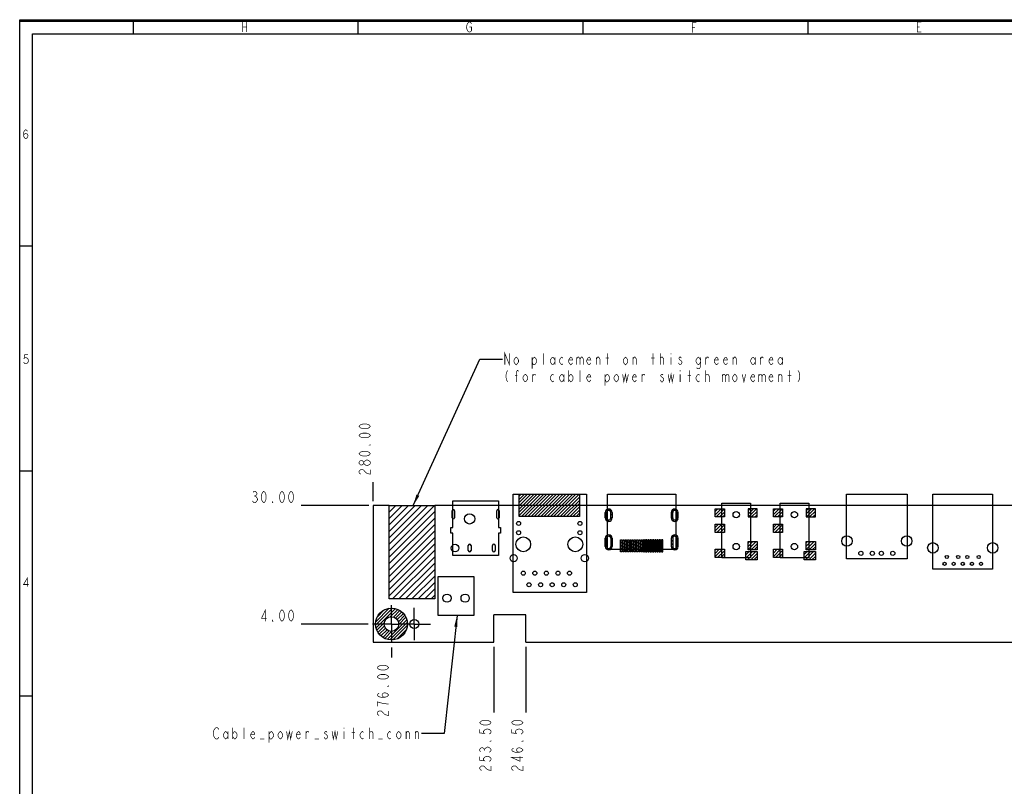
# Model space of a CAD drawing. Header units: millimetres. Extents: x 0 to 420, y 0 to 297.
# Tile 2 of 13: x 0 to 216, y 129 to 297. Entities that reach past the tile are written whole.
import ezdxf

# ---------------------------------------------------------------- set-up
doc = ezdxf.new("R2010")
doc.units = ezdxf.units.MM
doc.header["$LTSCALE"] = 23.1
doc.linetypes.add('CENTER', pattern=[0.6, 0.375, -0.075, 0.075, -0.075])
doc.layers.get('0').update_dxf_attribs({"linetype": 'CONTINUOUS'})
doc.layers.add('02___PRT_ALL_AXES', color=7, linetype='CONTINUOUS')
doc.layers.add('03___PRT_ALL_CURVES', color=7, linetype='CONTINUOUS')
doc.styles.get("Standard").update_dxf_attribs({"font": 'txt', "width": 0.8})
doc.dimstyles.new('DIMSTYLE_1', dxfattribs={"dimtxt": 2.5, "dimasz": 2.5, "dimexe": 1, "dimexo": 1, "dimtad": 0, "dimtih": 1, "dimtoh": 1, "dimzin": 0, "dimdsep": 46, "dimtxsty": 'STANDARD', "dimblk": '_FILLED', "dimblk1": '_FILLED', "dimblk2": '_FILLED', "dimcen": 0.09, "dimadec": 0, "dimazin": 0, "dimtp": 0.01, "dimtm": 0.01, "dimtfac": 1, "dimtofl": 0, "dimtmove": 0, "dimatfit": 3, "dimldrblk": '_FILLED', "dimfxl": 1, "dimtolj": 1, "dimtzin": 0, "dimarcsym": 0})
doc.dimstyles.get("Standard").update_dxf_attribs({"dimtxt": 2.5, "dimasz": 2.5, "dimexe": 1, "dimexo": 1, "dimtad": 1, "dimzin": 0, "dimdsep": 46, "dimtxsty": 'STANDARD', "dimblk": '_FILLED', "dimblk1": '_FILLED', "dimblk2": '_FILLED', "dimcen": 0.09, "dimadec": 0, "dimazin": 0, "dimtol": 1, "dimtp": 0.01, "dimtm": 0.01, "dimtfac": 1, "dimtofl": 0, "dimtmove": 0, "dimatfit": 3, "dimldrblk": '_FILLED', "dimfxl": 1, "dimtolj": 1, "dimtzin": 0, "dimarcsym": 0})

# ---------------------------------------------------------------- blocks, each defined once
blk = doc.blocks.new('*D4')
at = {"color": 2, "linetype": 'CONTINUOUS'}
blk.add_line((77.64, 191.35), (77.64, 195.5), dxfattribs=at)
blk = doc.blocks.new('_FILLED')
at = {"color": 0, "linetype": 'BYBLOCK'}
blk.add_solid([(0, 0), (-1, 0.14), (-1, -0.14)], dxfattribs=at)
blk = doc.blocks.new('*D5')
at = {"color": 2, "linetype": 'CONTINUOUS'}
blk.add_line((111.14, 159.35), (111.14, 144.96), dxfattribs=at)
blk = doc.blocks.new('*D6')
at = {"color": 2, "linetype": 'CONTINUOUS'}
blk.add_line((104.14, 159.35), (104.14, 144.96), dxfattribs=at)
blk = doc.blocks.new('*D9')
at = {"color": 2, "linetype": 'CONTINUOUS'}
blk.add_line((81.64, 159.21), (81.64, 157.03), dxfattribs=at)
blk = doc.blocks.new('*D14')
at = {"color": 2, "linetype": 'CONTINUOUS'}
blk.add_line((76.5, 164.35), (61.84, 164.35), dxfattribs=at)
blk = doc.blocks.new('*D15')
at = {"color": 2, "linetype": 'CONTINUOUS'}
blk.add_line((76.64, 190.35), (61.84, 190.35), dxfattribs=at)

msp = doc.modelspace()

# ---------------------------------------------------------------- linework, layer by layer
at = {"color": 7, "linetype": 'CONTINUOUS', "true_color": 0xf5f5f5}
for p, q in [((0, 0), (0, 297)), ((0, 297), (420, 297)), ((0.038, 0.358), (0.038, 296.671)), ((0.038, 296.671), (419.978, 296.671)), ((24.894, 296.671), (24.894, 293.928)), ((74.279, 296.671), (74.279, 293.928)), ((123.665, 296.671), (123.665, 293.928)), ((173.05, 296.671), (173.05, 293.928)), ((2.782, 3.102), (2.782, 293.928)), ((2.782, 293.928), (417.234, 293.928)), ((2.782, 247.286), (0.038, 247.286)), ((2.782, 197.9), (0.038, 197.9)), ((2.782, 148.515), (0.038, 148.515))]:
    msp.add_line(p, q, dxfattribs=at)
at = {"color": 4, "linetype": 'CONTINUOUS'}
for p, q in [((109.675, 187.953), (109.675, 192.853)), ((109.675, 192.853), (122.895, 192.853)), ((122.895, 192.853), (122.895, 187.953)), ((81.155, 169.853), (81.155, 190.353)), ((81.155, 190.353), (91.155, 190.353)), ((91.155, 190.353), (91.155, 169.853)), ((128.585, 187.643), (128.585, 188.843)), ((128.885, 187.643), (128.885, 188.843)), ((129.785, 187.643), (129.785, 188.843)), ((130.085, 188.843), (130.085, 187.643)), ((143.085, 188.843), (143.085, 187.643)), ((143.385, 187.643), (143.385, 188.843)), ((144.285, 188.843), (144.285, 187.643)), ((144.585, 187.643), (144.585, 188.843)), ((152.735, 187.853), (152.735, 189.653)), ((152.735, 189.653), (154.735, 189.653)), ((154.735, 189.653), (154.735, 187.853)), ((159.935, 189.653), (159.935, 187.853)), ((161.935, 189.653), (159.935, 189.653)), ((161.935, 187.853), (161.935, 189.653)), ((165.515, 187.853), (165.515, 189.653)), ((165.515, 189.653), (167.515, 189.653)), ((167.515, 189.653), (167.515, 187.853)), ((172.715, 189.653), (172.715, 187.853)), ((174.715, 189.653), (172.715, 189.653)), ((174.715, 187.853), (174.715, 189.653)), ((122.895, 187.953), (109.675, 187.953)), ((154.735, 187.853), (152.735, 187.853)), ((152.735, 184.453), (152.735, 186.253)), ((152.735, 186.253), (154.735, 186.253)), ((154.735, 186.253), (154.735, 184.453)), ((159.935, 187.853), (161.935, 187.853)), ((167.515, 187.853), (165.515, 187.853)), ((165.515, 184.453), (165.515, 186.253)), ((165.515, 186.253), (167.515, 186.253)), ((167.515, 186.253), (167.515, 184.453)), ((172.715, 187.853), (174.715, 187.853)), ((154.735, 184.453), (152.735, 184.453)), ((167.515, 184.453), (165.515, 184.453)), ((128.585, 181.383), (128.585, 183.183)), ((128.885, 181.383), (128.885, 183.183)), ((129.785, 183.183), (129.785, 181.383)), ((130.085, 183.183), (130.085, 181.383)), ((131.945, 180.223), (131.945, 182.823)), ((131.945, 182.823), (132.225, 182.823)), ((132.225, 182.823), (132.225, 180.223)), ((132.445, 180.223), (132.445, 182.823)), ((132.445, 182.823), (132.725, 182.823)), ((132.725, 182.823), (132.725, 180.223)), ((132.945, 180.223), (132.945, 182.823)), ((132.945, 182.823), (133.225, 182.823)), ((133.225, 182.823), (133.225, 180.223)), ((133.445, 180.223), (133.445, 182.823)), ((133.445, 182.823), (133.725, 182.823)), ((133.725, 182.823), (133.725, 180.223)), ((133.945, 180.223), (133.945, 182.823)), ((133.945, 182.823), (134.225, 182.823)), ((134.225, 182.823), (134.225, 180.223)), ((134.445, 180.223), (134.445, 182.823)), ((134.445, 182.823), (134.725, 182.823)), ((134.725, 182.823), (134.725, 180.223)), ((134.945, 180.223), (134.945, 182.823)), ((134.945, 182.823), (135.225, 182.823)), ((135.225, 182.823), (135.225, 180.223)), ((135.445, 180.223), (135.445, 182.823)), ((135.445, 182.823), (135.725, 182.823)), ((135.725, 182.823), (135.725, 180.223)), ((135.945, 180.223), (135.945, 182.823)), ((135.945, 182.823), (136.225, 182.823)), ((136.225, 182.823), (136.225, 180.223)), ((136.445, 180.223), (136.445, 182.823)), ((136.445, 182.823), (136.725, 182.823)), ((136.725, 182.823), (136.725, 180.223)), ((136.945, 182.823), (136.945, 180.223)), ((137.225, 182.823), (136.945, 182.823)), ((137.225, 180.223), (137.225, 182.823)), ((137.445, 182.823), (137.445, 180.223)), ((137.725, 182.823), (137.445, 182.823)), ((137.725, 180.223), (137.725, 182.823)), ((137.945, 182.823), (137.945, 180.223)), ((138.225, 182.823), (137.945, 182.823)), ((138.225, 180.223), (138.225, 182.823)), ((138.445, 182.823), (138.445, 180.223)), ((138.725, 182.823), (138.445, 182.823)), ((138.725, 180.223), (138.725, 182.823)), ((138.945, 182.823), (138.945, 180.223)), ((139.225, 182.823), (138.945, 182.823)), ((139.225, 180.223), (139.225, 182.823)), ((139.445, 182.823), (139.445, 180.223)), ((139.725, 182.823), (139.445, 182.823)), ((139.725, 180.223), (139.725, 182.823)), ((139.945, 182.823), (139.945, 180.223)), ((140.225, 182.823), (139.945, 182.823)), ((140.225, 180.223), (140.225, 182.823)), ((140.445, 182.823), (140.445, 180.223)), ((140.725, 182.823), (140.445, 182.823)), ((140.725, 180.223), (140.725, 182.823)), ((140.945, 182.823), (140.945, 180.223)), ((141.225, 182.823), (140.945, 182.823)), ((141.225, 180.223), (141.225, 182.823)), ((143.085, 183.183), (143.085, 181.383)), ((143.385, 183.183), (143.385, 181.383)), ((144.285, 181.383), (144.285, 183.183)), ((144.585, 181.383), (144.585, 183.183)), ((159.935, 180.653), (159.935, 182.453)), ((159.935, 182.453), (161.935, 182.453)), ((161.935, 182.453), (161.935, 180.653)), ((172.715, 180.653), (172.715, 182.453)), ((172.715, 182.453), (174.715, 182.453)), ((174.715, 182.453), (174.715, 180.653)), ((132.225, 180.223), (131.945, 180.223)), ((132.725, 180.223), (132.445, 180.223)), ((133.225, 180.223), (132.945, 180.223)), ((133.725, 180.223), (133.445, 180.223)), ((134.225, 180.223), (133.945, 180.223)), ((134.725, 180.223), (134.445, 180.223)), ((135.225, 180.223), (134.945, 180.223)), ((135.725, 180.223), (135.445, 180.223)), ((136.225, 180.223), (135.945, 180.223)), ((136.725, 180.223), (136.445, 180.223)), ((136.945, 180.223), (137.225, 180.223)), ((137.445, 180.223), (137.725, 180.223)), ((137.945, 180.223), (138.225, 180.223)), ((138.445, 180.223), (138.725, 180.223)), ((138.945, 180.223), (139.225, 180.223)), ((139.445, 180.223), (139.725, 180.223)), ((139.945, 180.223), (140.225, 180.223)), ((140.445, 180.223), (140.725, 180.223)), ((140.945, 180.223), (141.225, 180.223)), ((152.735, 178.953), (152.735, 180.753)), ((152.735, 180.753), (154.735, 180.753)), ((154.735, 180.753), (154.735, 178.953)), ((159.485, 178.453), (159.485, 180.253)), ((159.485, 180.253), (161.935, 180.253)), ((161.935, 180.653), (159.935, 180.653)), ((161.935, 180.253), (161.935, 178.453)), ((165.515, 178.953), (165.515, 180.753)), ((165.515, 180.753), (167.515, 180.753)), ((167.515, 180.753), (167.515, 178.953)), ((172.265, 178.453), (172.265, 180.253)), ((172.265, 180.253), (174.715, 180.253)), ((174.715, 180.653), (172.715, 180.653)), ((174.715, 180.253), (174.715, 178.453)), ((154.735, 178.953), (152.735, 178.953)), ((161.935, 178.453), (159.485, 178.453)), ((167.515, 178.953), (165.515, 178.953)), ((174.715, 178.453), (172.265, 178.453)), ((91.155, 169.853), (81.155, 169.853))]:
    msp.add_line(p, q, dxfattribs=at)
at = {"color": 2, "linetype": 'CONTINUOUS'}
for p, q in [((109.675, 192.411), (110.118, 192.853)), ((109.675, 191.704), (110.825, 192.853)), ((109.675, 190.997), (111.532, 192.853)), ((109.675, 190.29), (112.239, 192.853)), ((109.675, 189.583), (112.946, 192.853)), ((109.675, 188.876), (113.653, 192.853)), ((109.675, 188.169), (114.36, 192.853)), ((110.167, 187.953), (115.067, 192.853)), ((110.875, 187.953), (115.775, 192.853)), ((111.582, 187.953), (116.482, 192.853)), ((112.289, 187.953), (117.189, 192.853)), ((112.996, 187.953), (117.896, 192.853)), ((113.703, 187.953), (118.603, 192.853)), ((114.41, 187.953), (119.31, 192.853)), ((115.117, 187.953), (120.017, 192.853)), ((115.824, 187.953), (120.724, 192.853)), ((116.531, 187.953), (121.431, 192.853)), ((117.239, 187.953), (122.139, 192.853)), ((117.946, 187.953), (122.846, 192.853)), ((118.653, 187.953), (122.895, 192.196)), ((119.36, 187.953), (122.895, 191.489)), ((120.067, 187.953), (122.895, 190.782)), ((120.774, 187.953), (122.895, 190.075)), ((121.481, 187.953), (122.895, 189.368)), ((122.188, 187.953), (122.895, 188.661)), ((128.585, 188.455), (128.885, 188.755)), ((129.417, 189.286), (129.653, 189.523)), ((129.775, 188.938), (130.01, 189.172)), ((129.785, 188.24), (130.085, 188.54)), ((143.085, 188.812), (143.866, 189.593)), ((143.085, 188.105), (143.385, 188.405)), ((144.148, 189.168), (144.36, 189.38)), ((144.285, 188.598), (144.583, 188.896)), ((144.285, 187.891), (144.585, 188.191)), ((152.735, 189.052), (153.336, 189.653)), ((152.735, 188.345), (154.043, 189.653)), ((152.951, 187.853), (154.735, 189.638)), ((153.658, 187.853), (154.735, 188.931)), ((154.365, 187.853), (154.735, 188.224)), ((159.935, 189.181), (160.407, 189.653)), ((159.935, 188.474), (161.115, 189.653)), ((160.022, 187.853), (161.822, 189.653)), ((160.729, 187.853), (161.935, 189.06)), ((161.436, 187.853), (161.935, 188.353)), ((165.515, 189.105), (166.064, 189.653)), ((165.515, 188.397), (166.771, 189.653)), ((165.679, 187.853), (167.479, 189.653)), ((166.386, 187.853), (167.515, 188.983)), ((167.093, 187.853), (167.515, 188.276)), ((172.715, 189.233), (173.135, 189.653)), ((172.715, 188.526), (173.842, 189.653)), ((172.75, 187.853), (174.55, 189.653)), ((173.457, 187.853), (174.715, 189.112)), ((174.164, 187.853), (174.715, 188.405)), ((128.585, 187.747), (128.885, 188.047)), ((128.737, 187.192), (128.952, 187.407)), ((129.165, 186.913), (129.465, 187.212)), ((129.766, 187.514), (130.085, 187.833)), ((143.117, 187.429), (143.385, 187.698)), ((143.416, 187.022), (143.635, 187.241)), ((144.017, 186.916), (144.563, 187.462)), ((152.735, 186.224), (152.765, 186.253)), ((152.735, 185.517), (153.472, 186.253)), ((152.735, 184.81), (154.179, 186.253)), ((153.086, 184.453), (154.735, 186.103)), ((165.515, 185.569), (166.2, 186.253)), ((165.515, 184.862), (166.907, 186.253)), ((165.814, 184.453), (167.515, 186.155)), ((129.414, 183.627), (129.651, 183.864)), ((143.085, 183.156), (143.863, 183.933)), ((153.793, 184.453), (154.735, 185.396)), ((154.5, 184.453), (154.735, 184.689)), ((166.521, 184.453), (167.515, 185.448)), ((167.228, 184.453), (167.515, 184.741)), ((128.585, 182.798), (128.885, 183.098)), ((128.585, 182.091), (128.885, 182.391)), ((128.585, 181.383), (128.885, 181.683)), ((129.775, 183.28), (130.009, 183.514)), ((129.785, 182.583), (130.085, 182.883)), ((129.785, 181.876), (130.085, 182.176)), ((131.945, 182.116), (132.225, 182.396)), ((131.945, 181.409), (132.225, 181.689)), ((132.445, 182.616), (132.652, 182.823)), ((132.445, 181.909), (132.725, 182.189)), ((132.945, 182.409), (133.225, 182.689)), ((132.945, 181.702), (133.225, 181.982)), ((133.445, 182.202), (133.725, 182.482)), ((133.445, 181.495), (133.725, 181.775)), ((133.945, 182.702), (134.067, 182.823)), ((133.945, 181.995), (134.225, 182.275)), ((134.445, 182.495), (134.725, 182.775)), ((134.445, 181.788), (134.725, 182.068)), ((134.945, 182.288), (135.225, 182.568)), ((134.945, 181.581), (135.225, 181.861)), ((135.445, 182.788), (135.481, 182.823)), ((135.445, 182.081), (135.725, 182.361)), ((135.445, 181.374), (135.725, 181.654)), ((135.945, 182.581), (136.188, 182.823)), ((135.945, 181.874), (136.225, 182.154)), ((136.445, 182.374), (136.725, 182.654)), ((136.445, 181.667), (136.725, 181.947)), ((136.945, 182.167), (137.225, 182.447)), ((136.945, 181.46), (137.225, 181.74)), ((137.445, 182.667), (137.602, 182.823)), ((137.445, 181.96), (137.725, 182.24)), ((137.945, 182.46), (138.225, 182.74)), ((137.945, 181.752), (138.225, 182.032)), ((138.445, 182.252), (138.725, 182.532)), ((138.445, 181.545), (138.725, 181.825)), ((138.945, 182.752), (139.016, 182.823)), ((138.945, 182.045), (139.225, 182.325)), ((138.945, 181.338), (139.225, 181.618)), ((139.445, 182.545), (139.724, 182.823)), ((139.445, 181.838), (139.725, 182.118)), ((139.945, 182.338), (140.225, 182.618)), ((139.945, 181.631), (140.225, 181.911)), ((140.445, 182.131), (140.725, 182.411)), ((140.445, 181.424), (140.725, 181.704)), ((140.945, 182.631), (141.138, 182.823)), ((140.945, 181.924), (141.225, 182.204)), ((143.085, 182.448), (143.385, 182.748)), ((143.085, 181.741), (143.385, 182.041)), ((144.146, 183.509), (144.358, 183.721)), ((144.285, 182.941), (144.583, 183.239)), ((144.285, 182.234), (144.585, 182.534)), ((144.285, 181.527), (144.585, 181.827)), ((159.935, 182.11), (160.279, 182.453)), ((159.935, 181.403), (160.986, 182.453)), ((159.935, 180.696), (161.693, 182.453)), ((160.6, 180.653), (161.935, 181.989)), ((172.715, 182.162), (173.006, 182.453)), ((172.715, 181.455), (173.714, 182.453)), ((172.715, 180.748), (174.421, 182.453)), ((173.328, 180.653), (174.715, 182.041)), ((128.784, 180.875), (128.996, 181.087)), ((129.254, 180.638), (130.085, 181.469)), ((131.945, 180.702), (132.225, 180.982)), ((132.174, 180.223), (132.225, 180.275)), ((132.445, 181.202), (132.725, 181.482)), ((132.445, 180.495), (132.725, 180.775)), ((132.945, 180.995), (133.225, 181.275)), ((132.945, 180.288), (133.225, 180.568)), ((133.445, 180.788), (133.725, 181.068)), ((133.588, 180.223), (133.725, 180.361)), ((133.945, 181.288), (134.225, 181.568)), ((133.945, 180.581), (134.225, 180.861)), ((134.445, 181.081), (134.725, 181.361)), ((134.445, 180.374), (134.725, 180.654)), ((134.945, 180.874), (135.225, 181.154)), ((135.002, 180.223), (135.225, 180.447)), ((135.445, 180.667), (135.725, 180.947)), ((135.709, 180.223), (135.725, 180.24)), ((135.945, 181.167), (136.225, 181.447)), ((135.945, 180.46), (136.225, 180.74)), ((136.445, 180.96), (136.725, 181.24)), ((136.445, 180.252), (136.725, 180.532)), ((136.945, 180.752), (137.225, 181.032)), ((137.124, 180.223), (137.225, 180.325)), ((137.445, 181.252), (137.725, 181.532)), ((137.445, 180.545), (137.725, 180.825)), ((137.945, 181.045), (138.225, 181.325)), ((137.945, 180.338), (138.225, 180.618)), ((138.445, 180.838), (138.725, 181.118)), ((138.538, 180.223), (138.725, 180.411)), ((138.945, 180.631), (139.225, 180.911)), ((139.445, 181.131), (139.725, 181.411)), ((139.445, 180.424), (139.725, 180.704)), ((139.945, 180.924), (140.225, 181.204)), ((139.952, 180.223), (140.225, 180.497)), ((140.445, 180.717), (140.725, 180.997)), ((140.659, 180.223), (140.725, 180.29)), ((140.945, 181.217), (141.225, 181.497)), ((140.945, 180.51), (141.225, 180.79)), ((143.144, 181.093), (143.388, 181.337)), ((143.481, 180.723), (143.71, 180.951)), ((144.186, 180.72), (144.499, 181.033)), ((152.735, 180.567), (152.922, 180.753)), ((152.735, 179.86), (153.629, 180.753)), ((152.735, 179.153), (154.336, 180.753)), ((153.243, 178.953), (154.735, 180.446)), ((153.95, 178.953), (154.735, 179.739)), ((159.485, 180.246), (159.493, 180.253)), ((159.485, 179.539), (160.2, 180.253)), ((159.485, 178.832), (160.907, 180.253)), ((159.814, 178.453), (161.614, 180.253)), ((160.521, 178.453), (161.935, 179.868)), ((161.307, 180.653), (161.935, 181.282)), ((165.515, 180.619), (165.65, 180.753)), ((165.515, 179.912), (166.357, 180.753)), ((165.515, 179.205), (167.064, 180.753)), ((165.971, 178.953), (167.515, 180.498)), ((166.678, 178.953), (167.515, 179.791)), ((172.265, 179.591), (172.928, 180.253)), ((172.265, 178.884), (173.635, 180.253)), ((172.542, 178.453), (174.342, 180.253)), ((173.249, 178.453), (174.715, 179.92)), ((174.035, 180.653), (174.715, 181.334)), ((154.657, 178.953), (154.735, 179.032)), ((161.228, 178.453), (161.935, 179.161)), ((167.385, 178.953), (167.515, 179.084)), ((173.956, 178.453), (174.715, 179.213)), ((174.663, 178.453), (174.715, 178.506)), ((78.144, 164.112), (81.877, 167.845)), ((78.17, 164.846), (81.143, 167.819)), ((78.241, 163.502), (82.487, 167.748)), ((78.475, 165.858), (80.131, 167.514)), ((81.378, 165.933), (83.016, 167.57)), ((82.051, 165.898), (83.48, 167.328)), ((82.536, 165.676), (83.89, 167.03)), ((82.9, 165.333), (84.249, 166.682)), ((78.419, 162.973), (80.056, 164.61)), ((80.676, 160.988), (85.001, 165.313)), ((81.268, 160.873), (85.116, 164.721)), ((83.148, 164.874), (84.556, 166.282)), ((83.232, 164.251), (84.81, 165.828)), ((78.661, 162.508), (80.09, 163.938)), ((78.959, 162.099), (80.313, 163.453)), ((79.307, 161.74), (80.656, 163.089)), ((79.707, 161.433), (81.115, 162.841)), ((80.161, 161.179), (81.738, 162.757)), ((81.972, 160.87), (85.119, 164.016)), ((82.899, 161.09), (84.899, 163.089))]:
    msp.add_line(p, q, dxfattribs=at)
at = {"color": 7, "linetype": 'CONTINUOUS'}
for p, q in [((77.635, 190.353), (77.635, 160.353)), ((81.155, 190.353), (77.635, 190.353)), ((81.155, 188.939), (82.57, 190.353)), ((81.155, 187.525), (83.984, 190.353)), ((81.155, 186.111), (85.398, 190.353)), ((81.155, 184.697), (86.812, 190.353)), ((81.155, 183.282), (88.226, 190.353)), ((81.155, 181.868), (89.641, 190.353)), ((81.155, 180.454), (91.055, 190.353)), ((222.635, 190.353), (91.155, 190.353)), ((81.155, 179.04), (91.155, 189.04)), ((94.955, 187.663), (94.955, 189.213)), ((95.455, 189.213), (95.455, 187.663)), ((104.755, 187.663), (104.755, 189.213)), ((105.255, 189.213), (105.255, 187.663)), ((81.155, 177.626), (91.155, 187.626)), ((81.155, 176.211), (91.155, 186.211)), ((81.155, 174.797), (91.155, 184.797)), ((81.155, 173.383), (91.155, 183.383)), ((81.155, 171.969), (91.155, 181.969)), ((81.155, 170.555), (91.155, 180.555)), ((98.505, 180.483), (98.505, 181.573)), ((99.105, 181.573), (99.105, 180.483)), ((103.805, 180.483), (103.805, 181.573)), ((104.405, 181.573), (104.405, 180.483)), ((81.869, 169.853), (91.155, 179.14)), ((83.283, 169.853), (91.155, 177.726)), ((84.697, 169.853), (91.155, 176.312)), ((86.111, 169.853), (91.155, 174.898)), ((87.525, 169.853), (91.155, 173.483)), ((88.94, 169.853), (91.155, 172.069)), ((90.354, 169.853), (91.155, 170.655))]:
    msp.add_line(p, q, dxfattribs=at)
at = {"color": 7, "linetype": 'CONTINUOUS', "true_color": 0xf5f5f5, "const_width": 0.15}
for points in [[(48.945, 296.467), (48.945, 294.272)], [(49.823, 296.467), (49.823, 294.272)], [(98.769, 295.37), (99.208, 295.37), (99.208, 294.638), (99.099, 294.455), (98.879, 294.272), (98.66, 294.272), (98.44, 294.455), (98.33, 294.638), (98.221, 294.821), (98.111, 295.37), (98.221, 295.918), (98.33, 296.101), (98.44, 296.284), (98.66, 296.467), (98.879, 296.467), (99.099, 296.284), (99.208, 296.101)], [(147.716, 294.188), (147.716, 296.383), (148.594, 296.383)], [(197.98, 294.272), (197.102, 294.272), (197.102, 296.467), (197.98, 296.467)], [(48.945, 295.37), (49.823, 295.37)], [(147.716, 295.286), (148.265, 295.286)], [(197.102, 295.37), (197.65, 295.37)], [(0.848, 271.539), (0.972, 271.869), (1.342, 272.033), (1.712, 271.869), (1.836, 271.539), (1.712, 271.21), (1.589, 271.046), (1.342, 270.881), (1.095, 271.046), (0.972, 271.21), (0.848, 271.539), (0.848, 272.198), (0.972, 272.527), (1.095, 272.692), (1.342, 272.856), (1.589, 272.692), (1.712, 272.527)], [(1.836, 223.471), (1.095, 223.471), (0.972, 222.648), (1.218, 222.812), (1.465, 222.812), (1.712, 222.648), (1.836, 222.483), (1.959, 222.154), (1.836, 221.825), (1.712, 221.66), (1.465, 221.495), (1.218, 221.495), (0.972, 221.66), (0.848, 221.825)], [(1.712, 172.54), (1.712, 174.515), (0.848, 173.034), (1.959, 173.034)]]:
    msp.add_lwpolyline(points, dxfattribs=at)
at = {"color": 2, "linetype": 'CONTINUOUS', "const_width": 0.15}
for points in [[(106.53, 221.261), (106.53, 223.761), (107.53, 221.261), (107.53, 223.761)], [(109.53, 221.886), (109.28, 221.47), (109.03, 221.261), (108.78, 221.47), (108.53, 221.886), (108.53, 222.303), (108.78, 222.72), (109.03, 222.928), (109.28, 222.72), (109.53, 222.303), (109.53, 221.886)], [(112.53, 222.303), (112.78, 222.72), (113.03, 222.928), (113.28, 222.72), (113.53, 222.303), (113.53, 221.886), (113.28, 221.47), (113.03, 221.261), (112.78, 221.261), (112.53, 221.886)], [(112.53, 222.928), (112.53, 220.428)], [(115.03, 221.261), (115.03, 223.761)], [(117.53, 221.886), (117.28, 221.47), (117.03, 221.261), (116.78, 221.47), (116.53, 221.886), (116.53, 222.303), (116.78, 222.72), (117.03, 222.928), (117.28, 222.72), (117.53, 222.303)], [(117.53, 222.928), (117.53, 221.261)], [(119.28, 221.47), (119.03, 221.261), (118.78, 221.47), (118.53, 221.886), (118.53, 222.303), (118.78, 222.72), (119.03, 222.928), (119.28, 222.72)], [(121.405, 221.678), (121.28, 221.47), (121.03, 221.261), (120.78, 221.47), (120.53, 221.886), (120.53, 222.303), (120.78, 222.72), (121.03, 222.928), (121.28, 222.72), (121.405, 222.303), (120.53, 222.303)], [(122.28, 222.928), (122.28, 221.261)], [(122.28, 222.511), (122.53, 222.928), (122.78, 222.928), (123.03, 222.511), (123.03, 221.261)], [(123.03, 222.511), (123.28, 222.928), (123.53, 222.928), (123.78, 222.511), (123.78, 221.261)], [(125.405, 221.678), (125.28, 221.47), (125.03, 221.261), (124.78, 221.47), (124.53, 221.886), (124.53, 222.303), (124.78, 222.72), (125.03, 222.928), (125.28, 222.72), (125.405, 222.303), (124.53, 222.303)], [(126.655, 221.261), (126.655, 222.928)], [(126.655, 222.511), (126.905, 222.928), (127.155, 222.928), (127.405, 222.511), (127.405, 221.261)], [(128.655, 222.72), (129.405, 222.72)], [(129.03, 221.261), (129.03, 223.761)], [(133.53, 221.886), (133.28, 221.47), (133.03, 221.261), (132.78, 221.47), (132.53, 221.886), (132.53, 222.303), (132.78, 222.72), (133.03, 222.928), (133.28, 222.72), (133.53, 222.303), (133.53, 221.886)], [(134.655, 221.261), (134.655, 222.928)], [(134.655, 222.511), (134.905, 222.928), (135.155, 222.928), (135.405, 222.511), (135.405, 221.261)], [(138.655, 222.72), (139.405, 222.72)], [(139.03, 221.261), (139.03, 223.761)], [(140.655, 221.261), (140.655, 223.761)], [(140.655, 222.72), (140.905, 222.928)], [(140.905, 222.928), (141.155, 222.928), (141.405, 222.511), (141.405, 221.261)], [(143.03, 223.761), (143.03, 223.553)], [(143.03, 222.928), (143.03, 221.261)], [(145.28, 222.72), (145.155, 222.928), (144.905, 222.928), (144.78, 222.72), (144.78, 222.511)], [(149.53, 221.886), (149.28, 221.47), (149.03, 221.261), (148.78, 221.47), (148.53, 221.886), (148.53, 222.303), (148.78, 222.72), (149.03, 222.928), (149.28, 222.72), (149.53, 222.303)], [(149.53, 222.928), (149.53, 221.053), (149.405, 220.636), (149.28, 220.428), (148.78, 220.428), (148.655, 220.636)], [(150.655, 221.261), (150.655, 222.928)], [(150.655, 222.511), (150.905, 222.928), (151.155, 222.928), (151.28, 222.72)], [(153.405, 221.678), (153.28, 221.47), (153.03, 221.261), (152.78, 221.47), (152.53, 221.886), (152.53, 222.303), (152.78, 222.72), (153.03, 222.928), (153.28, 222.72), (153.405, 222.303), (152.53, 222.303)], [(155.405, 221.678), (155.28, 221.47), (155.03, 221.261), (154.78, 221.47), (154.53, 221.886), (154.53, 222.303), (154.78, 222.72), (155.03, 222.928), (155.28, 222.72), (155.405, 222.303), (154.53, 222.303)], [(156.655, 221.261), (156.655, 222.928)], [(156.655, 222.511), (156.905, 222.928), (157.155, 222.928), (157.405, 222.511), (157.405, 221.261)], [(161.53, 221.886), (161.28, 221.47), (161.03, 221.261), (160.78, 221.47), (160.53, 221.886), (160.53, 222.303), (160.78, 222.72), (161.03, 222.928), (161.28, 222.72), (161.53, 222.303)], [(161.53, 222.928), (161.53, 221.261)], [(162.655, 222.511), (162.905, 222.928), (163.155, 222.928), (163.28, 222.72)], [(162.655, 221.261), (162.655, 222.928)], [(165.405, 221.678), (165.28, 221.47), (165.03, 221.261), (164.78, 221.47), (164.53, 221.886), (164.53, 222.303), (164.78, 222.72), (165.03, 222.928), (165.28, 222.72), (165.405, 222.303), (164.53, 222.303)], [(167.53, 221.886), (167.28, 221.47), (167.03, 221.261), (166.78, 221.47), (166.53, 221.886), (166.53, 222.303), (166.78, 222.72), (167.03, 222.928), (167.28, 222.72), (167.53, 222.303)], [(167.53, 222.928), (167.53, 221.261)], [(144.905, 221.261), (144.655, 221.678)], [(144.78, 222.511), (145.28, 222.095), (145.405, 221.886), (145.405, 221.678), (145.155, 221.261)], [(145.155, 221.261), (144.905, 221.261)], [(107.155, 220.011), (106.905, 219.595), (106.78, 218.97), (106.78, 218.553), (106.905, 217.928), (107.155, 217.511)], [(108.78, 218.97), (109.28, 218.97)], [(109.03, 217.511), (109.03, 219.595), (109.28, 220.011), (109.405, 220.011), (109.53, 219.803)], [(111.53, 218.136), (111.28, 217.72), (111.03, 217.511), (110.78, 217.72), (110.53, 218.136), (110.53, 218.553), (110.78, 218.97), (111.03, 219.178), (111.28, 218.97), (111.53, 218.553), (111.53, 218.136)], [(112.655, 217.511), (112.655, 219.178)], [(112.655, 218.761), (112.905, 219.178), (113.155, 219.178), (113.28, 218.97)], [(117.28, 217.72), (117.03, 217.511), (116.78, 217.72), (116.53, 218.136), (116.53, 218.553), (116.78, 218.97), (117.03, 219.178), (117.28, 218.97)], [(119.53, 218.136), (119.28, 217.72), (119.03, 217.511), (118.78, 217.72), (118.53, 218.136), (118.53, 218.553), (118.78, 218.97), (119.03, 219.178), (119.28, 218.97), (119.53, 218.553)], [(119.53, 219.178), (119.53, 217.511)], [(120.53, 220.011), (120.53, 217.511)], [(120.53, 218.553), (120.78, 218.97), (121.03, 219.178), (121.28, 218.97), (121.53, 218.553), (121.53, 218.136), (121.28, 217.72), (121.03, 217.511), (120.78, 217.72), (120.53, 218.136)], [(123.03, 217.511), (123.03, 220.011)], [(125.405, 217.928), (125.28, 217.72), (125.03, 217.511), (124.78, 217.72), (124.53, 218.136), (124.53, 218.553), (124.78, 218.97), (125.03, 219.178), (125.28, 218.97), (125.405, 218.553), (124.53, 218.553)], [(128.53, 218.553), (128.78, 218.97), (129.03, 219.178), (129.28, 218.97), (129.53, 218.553), (129.53, 218.136), (129.28, 217.72), (129.03, 217.511), (128.78, 217.511), (128.53, 218.136)], [(128.53, 219.178), (128.53, 216.678)], [(131.53, 218.136), (131.28, 217.72), (131.03, 217.511), (130.78, 217.72), (130.53, 218.136), (130.53, 218.553), (130.78, 218.97), (131.03, 219.178), (131.28, 218.97), (131.53, 218.553), (131.53, 218.136)], [(132.405, 219.178), (132.655, 217.511), (133.03, 219.178), (133.28, 217.511), (133.655, 219.178)], [(135.405, 217.928), (135.28, 217.72), (135.03, 217.511), (134.78, 217.72), (134.53, 218.136), (134.53, 218.553), (134.78, 218.97), (135.03, 219.178), (135.28, 218.97), (135.405, 218.553), (134.53, 218.553)], [(136.655, 217.511), (136.655, 219.178)], [(136.655, 218.761), (136.905, 219.178), (137.155, 219.178), (137.28, 218.97)], [(141.28, 218.97), (141.155, 219.178), (140.905, 219.178), (140.78, 218.97), (140.78, 218.761)], [(140.78, 218.761), (141.28, 218.345), (141.405, 218.136), (141.405, 217.928)], [(142.405, 219.178), (142.655, 217.511), (143.03, 219.178), (143.28, 217.511), (143.655, 219.178)], [(145.03, 220.011), (145.03, 219.803)], [(145.03, 219.178), (145.03, 217.511)], [(146.655, 218.97), (147.405, 218.97)], [(147.03, 217.511), (147.03, 220.011)], [(149.28, 217.72), (149.03, 217.511), (148.78, 217.72), (148.53, 218.136), (148.53, 218.553), (148.78, 218.97), (149.03, 219.178), (149.28, 218.97)], [(150.655, 217.511), (150.655, 220.011)], [(150.655, 218.97), (150.905, 219.178)], [(150.905, 219.178), (151.155, 219.178), (151.405, 218.761), (151.405, 217.511)], [(154.28, 219.178), (154.28, 217.511)], [(154.28, 218.761), (154.53, 219.178), (154.78, 219.178), (155.03, 218.761), (155.03, 217.511)], [(155.03, 218.761), (155.28, 219.178), (155.53, 219.178), (155.78, 218.761), (155.78, 217.511)], [(157.53, 218.136), (157.28, 217.72), (157.03, 217.511), (156.78, 217.72), (156.53, 218.136), (156.53, 218.553), (156.78, 218.97), (157.03, 219.178), (157.28, 218.97), (157.53, 218.553), (157.53, 218.136)], [(158.655, 219.178), (159.03, 217.511), (159.405, 219.178)], [(161.405, 217.928), (161.28, 217.72), (161.03, 217.511), (160.78, 217.72), (160.53, 218.136), (160.53, 218.553), (160.78, 218.97), (161.03, 219.178), (161.28, 218.97), (161.405, 218.553), (160.53, 218.553)], [(162.28, 218.761), (162.53, 219.178), (162.78, 219.178), (163.03, 218.761), (163.03, 217.511)], [(162.28, 219.178), (162.28, 217.511)], [(163.03, 218.761), (163.28, 219.178), (163.53, 219.178), (163.78, 218.761), (163.78, 217.511)], [(165.405, 217.928), (165.28, 217.72), (165.03, 217.511), (164.78, 217.72), (164.53, 218.136), (164.53, 218.553), (164.78, 218.97), (165.03, 219.178), (165.28, 218.97), (165.405, 218.553), (164.53, 218.553)], [(166.655, 217.511), (166.655, 219.178)], [(166.655, 218.761), (166.905, 219.178), (167.155, 219.178), (167.405, 218.761), (167.405, 217.511)], [(168.655, 218.97), (169.405, 218.97)], [(169.03, 217.511), (169.03, 220.011)], [(170.905, 220.011), (171.155, 219.595), (171.28, 218.97), (171.28, 218.553), (171.155, 217.928), (170.905, 217.511)], [(140.905, 217.511), (140.655, 217.928)], [(141.405, 217.928), (141.155, 217.511), (140.905, 217.511)], [(77.01, 207.747), (76.802, 207.497), (76.594, 207.372), (76.177, 207.247), (75.344, 207.247), (74.927, 207.372), (74.719, 207.497), (74.51, 207.747), (74.719, 207.997), (74.927, 208.122), (75.344, 208.247), (76.177, 208.247), (76.594, 208.122), (76.802, 207.997), (77.01, 207.747)], [(77.01, 205.747), (76.802, 205.497), (76.594, 205.372), (76.177, 205.247), (75.344, 205.247), (74.927, 205.372), (74.719, 205.497), (74.51, 205.747), (74.719, 205.997), (74.927, 206.122), (75.344, 206.247), (76.177, 206.247), (76.594, 206.122), (76.802, 205.997), (77.01, 205.747)], [(77.01, 203.747), (77.01, 203.622), (76.802, 203.622), (77.01, 203.747)], [(77.01, 201.747), (76.802, 201.497), (76.594, 201.372), (76.177, 201.247), (75.344, 201.247), (74.927, 201.372), (74.719, 201.497), (74.51, 201.747), (74.719, 201.997), (74.927, 202.122), (75.344, 202.247), (76.177, 202.247), (76.594, 202.122), (76.802, 201.997), (77.01, 201.747)], [(75.552, 199.622), (75.344, 199.372), (75.135, 199.247), (74.927, 199.247), (74.719, 199.372), (74.51, 199.622), (74.51, 199.872), (74.719, 200.122), (74.927, 200.247), (75.135, 200.247), (75.344, 200.122), (75.552, 199.872)], [(75.76, 199.372), (75.552, 199.622), (75.552, 199.872), (75.76, 200.122)], [(75.76, 200.122), (76.177, 200.372), (76.385, 200.372)], [(76.802, 199.372), (76.385, 199.122), (76.177, 199.122), (75.76, 199.372)], [(76.385, 200.372), (76.802, 200.122), (77.01, 199.872), (77.01, 199.622)], [(77.01, 199.622), (76.802, 199.372)], [(74.927, 197.247), (74.719, 197.372), (74.51, 197.622), (74.51, 197.872), (74.719, 198.122), (74.927, 198.247), (75.344, 198.247), (75.552, 198.122)], [(75.552, 198.122), (75.969, 197.622), (76.385, 197.372), (77.01, 197.247), (77.01, 198.247)], [(51.219, 193.27), (51.469, 193.479), (51.719, 193.479), (51.969, 193.27), (52.094, 193.062), (52.094, 192.853), (51.969, 192.645), (51.719, 192.437), (51.969, 192.229)], [(51.469, 192.437), (51.719, 192.437)], [(53.594, 190.978), (53.344, 191.187), (53.219, 191.395), (53.094, 191.812), (53.094, 192.645), (53.219, 193.062), (53.344, 193.27), (53.594, 193.479), (53.844, 193.27), (53.969, 193.062), (54.094, 192.645), (54.094, 191.812), (53.969, 191.395), (53.844, 191.187), (53.594, 190.978)], [(57.594, 190.978), (57.344, 191.187), (57.219, 191.395), (57.094, 191.812), (57.094, 192.645), (57.219, 193.062), (57.344, 193.27), (57.594, 193.479), (57.844, 193.27), (57.969, 193.062), (58.094, 192.645), (58.094, 191.812), (57.969, 191.395), (57.844, 191.187), (57.594, 190.978)], [(59.594, 190.978), (59.344, 191.187), (59.219, 191.395), (59.094, 191.812), (59.094, 192.645), (59.219, 193.062), (59.344, 193.27), (59.594, 193.479), (59.844, 193.27), (59.969, 193.062), (60.094, 192.645), (60.094, 191.812), (59.969, 191.395), (59.844, 191.187), (59.594, 190.978)], [(52.219, 191.603), (51.969, 191.187), (51.719, 190.978), (51.469, 190.978), (51.219, 191.187), (51.094, 191.395)], [(51.969, 192.229), (52.219, 191.812), (52.219, 191.603)], [(55.594, 190.978), (55.469, 190.978), (55.469, 191.187), (55.594, 190.978)], [(53.969, 164.979), (53.969, 167.478), (53.094, 165.604), (54.219, 165.604)], [(57.594, 164.979), (57.344, 165.187), (57.219, 165.395), (57.094, 165.812), (57.094, 166.645), (57.219, 167.062), (57.344, 167.27), (57.594, 167.478), (57.844, 167.27), (57.969, 167.062), (58.094, 166.645), (58.094, 165.812), (57.969, 165.395), (57.844, 165.187), (57.594, 164.979)], [(59.594, 164.979), (59.344, 165.187), (59.219, 165.395), (59.094, 165.812), (59.094, 166.645), (59.219, 167.062), (59.344, 167.27), (59.594, 167.478), (59.844, 167.27), (59.969, 167.062), (60.094, 166.645), (60.094, 165.812), (59.969, 165.395), (59.844, 165.187), (59.594, 164.979)], [(55.594, 164.979), (55.469, 164.979), (55.469, 165.187), (55.594, 164.979)], [(81.01, 154.78), (80.802, 154.53), (80.594, 154.405), (80.177, 154.28), (79.344, 154.28), (78.927, 154.405), (78.719, 154.53), (78.51, 154.78), (78.719, 155.03), (78.927, 155.155), (79.344, 155.28), (80.177, 155.28), (80.594, 155.155), (80.802, 155.03), (81.01, 154.78)], [(81.01, 152.78), (80.802, 152.53), (80.594, 152.405), (80.177, 152.28), (79.344, 152.28), (78.927, 152.405), (78.719, 152.53), (78.51, 152.78), (78.719, 153.03), (78.927, 153.155), (79.344, 153.28), (80.177, 153.28), (80.594, 153.155), (80.802, 153.03), (81.01, 152.78)], [(80.177, 148.28), (79.76, 148.405), (79.552, 148.78), (79.76, 149.155), (80.177, 149.28), (80.594, 149.155), (80.802, 149.03), (81.01, 148.78), (80.802, 148.53), (80.594, 148.405), (80.177, 148.28), (79.344, 148.28), (78.927, 148.405), (78.719, 148.53), (78.51, 148.78), (78.719, 149.03), (78.927, 149.155)], [(81.01, 150.78), (81.01, 150.655), (80.802, 150.655), (81.01, 150.78)], [(79.344, 147.03), (78.51, 147.28), (78.51, 146.28)], [(81.01, 146.78), (79.969, 146.905), (79.344, 147.03)], [(78.927, 144.28), (78.719, 144.405), (78.51, 144.655), (78.51, 144.905), (78.719, 145.155), (78.927, 145.28), (79.344, 145.28), (79.552, 145.155), (79.969, 144.655)], [(79.969, 144.655), (80.385, 144.405), (81.01, 144.28), (81.01, 145.28)], [(103.51, 142.71), (103.302, 142.46), (103.094, 142.335), (102.677, 142.21), (101.844, 142.21), (101.427, 142.335), (101.219, 142.46), (101.01, 142.71), (101.219, 142.96), (101.427, 143.085), (101.844, 143.21), (102.677, 143.21), (103.094, 143.085), (103.302, 142.96), (103.51, 142.71)], [(110.51, 142.71), (110.302, 142.46), (110.094, 142.335), (109.677, 142.21), (108.844, 142.21), (108.427, 142.335), (108.219, 142.46), (108.01, 142.71), (108.219, 142.96), (108.427, 143.085), (108.844, 143.21), (109.677, 143.21), (110.094, 143.085), (110.302, 142.96), (110.51, 142.71)], [(42.613, 139.739), (42.488, 140.364), (42.613, 140.989)], [(42.613, 140.989), (42.863, 141.406), (43.113, 141.614), (43.363, 141.614), (43.613, 141.406), (43.738, 141.197)], [(45.738, 139.739), (45.488, 139.322), (45.238, 139.114), (44.988, 139.322), (44.738, 139.739), (44.738, 140.156), (44.988, 140.572), (45.238, 140.781), (45.488, 140.572), (45.738, 140.156)], [(45.738, 140.781), (45.738, 139.114)], [(46.738, 141.614), (46.738, 139.114)], [(46.738, 140.156), (46.988, 140.572), (47.238, 140.781), (47.488, 140.572), (47.738, 140.156), (47.738, 139.739), (47.488, 139.322), (47.238, 139.114), (46.988, 139.322), (46.738, 139.739)], [(49.238, 139.114), (49.238, 141.614)], [(51.613, 139.531), (51.488, 139.322), (51.238, 139.114), (50.988, 139.322), (50.738, 139.739), (50.738, 140.156), (50.988, 140.572), (51.238, 140.781), (51.488, 140.572), (51.613, 140.156), (50.738, 140.156)], [(54.738, 140.156), (54.988, 140.572), (55.238, 140.781), (55.488, 140.572), (55.738, 140.156), (55.738, 139.739), (55.488, 139.322), (55.238, 139.114), (54.988, 139.114), (54.738, 139.739)], [(54.738, 140.781), (54.738, 138.281)], [(57.738, 139.739), (57.488, 139.322), (57.238, 139.114), (56.988, 139.322), (56.738, 139.739), (56.738, 140.156), (56.988, 140.572), (57.238, 140.781), (57.488, 140.572), (57.738, 140.156), (57.738, 139.739)], [(58.613, 140.781), (58.863, 139.114), (59.238, 140.781), (59.488, 139.114), (59.863, 140.781)], [(61.613, 139.531), (61.488, 139.322), (61.238, 139.114), (60.988, 139.322), (60.738, 139.739), (60.738, 140.156), (60.988, 140.572), (61.238, 140.781), (61.488, 140.572), (61.613, 140.156), (60.738, 140.156)], [(62.863, 139.114), (62.863, 140.781)], [(62.863, 140.364), (63.113, 140.781), (63.363, 140.781), (63.488, 140.572)], [(67.488, 140.572), (67.363, 140.781), (67.113, 140.781), (66.988, 140.572), (66.988, 140.364), (67.488, 139.947)], [(68.613, 140.781), (68.863, 139.114), (69.238, 140.781), (69.488, 139.114), (69.863, 140.781)], [(71.238, 141.614), (71.238, 141.406)], [(71.238, 140.781), (71.238, 139.114)], [(72.863, 140.572), (73.613, 140.572)], [(73.238, 139.114), (73.238, 141.614)], [(75.488, 139.322), (75.238, 139.114), (74.988, 139.322), (74.738, 139.739), (74.738, 140.156), (74.988, 140.572), (75.238, 140.781), (75.488, 140.572)], [(76.863, 139.114), (76.863, 141.614)], [(76.863, 140.572), (77.113, 140.781)], [(77.113, 140.781), (77.363, 140.781), (77.613, 140.364), (77.613, 139.114)], [(81.488, 139.322), (81.238, 139.114), (80.988, 139.322), (80.738, 139.739), (80.738, 140.156), (80.988, 140.572), (81.238, 140.781), (81.488, 140.572)], [(83.738, 139.739), (83.488, 139.322), (83.238, 139.114), (82.988, 139.322), (82.738, 139.739), (82.738, 140.156), (82.988, 140.572), (83.238, 140.781), (83.488, 140.572), (83.738, 140.156), (83.738, 139.739)], [(84.863, 139.114), (84.863, 140.781)], [(84.863, 140.364), (85.113, 140.781), (85.363, 140.781), (85.613, 140.364), (85.613, 139.114)], [(86.863, 139.114), (86.863, 140.781)], [(86.863, 140.364), (87.113, 140.781), (87.363, 140.781), (87.613, 140.364), (87.613, 139.114)], [(101.01, 141.21), (101.01, 140.46), (102.052, 140.335), (101.844, 140.585), (101.844, 140.835), (102.052, 141.085), (102.26, 141.21), (102.677, 141.335), (103.094, 141.21), (103.302, 141.085), (103.51, 140.835), (103.51, 140.585), (103.302, 140.335), (103.094, 140.21)], [(108.01, 141.21), (108.01, 140.46), (109.052, 140.335), (108.844, 140.585), (108.844, 140.835), (109.052, 141.085), (109.26, 141.21), (109.677, 141.335), (110.094, 141.21), (110.302, 141.085), (110.51, 140.835), (110.51, 140.585), (110.302, 140.335), (110.094, 140.21)], [(43.738, 139.531), (43.613, 139.322), (43.363, 139.114), (43.113, 139.114), (42.863, 139.322), (42.613, 139.739)], [(53.738, 139.114), (52.738, 139.114)], [(65.738, 139.114), (64.738, 139.114)], [(67.363, 139.114), (67.113, 139.114), (66.863, 139.531)], [(67.488, 139.947), (67.613, 139.739), (67.613, 139.531), (67.363, 139.114)], [(79.738, 139.114), (78.738, 139.114)], [(103.51, 138.71), (103.51, 138.585), (103.302, 138.585), (103.51, 138.71)], [(110.51, 138.71), (110.51, 138.585), (110.302, 138.585), (110.51, 138.71)], [(101.219, 136.335), (101.01, 136.585), (101.01, 136.835), (101.219, 137.085), (101.427, 137.21), (101.635, 137.21), (101.844, 137.085), (102.052, 136.835), (102.26, 137.085)], [(102.052, 136.585), (102.052, 136.835)], [(102.26, 137.085), (102.677, 137.335), (102.885, 137.335), (103.302, 137.085)], [(103.302, 137.085), (103.51, 136.835), (103.51, 136.585), (103.302, 136.335), (103.094, 136.21)], [(109.677, 136.21), (109.26, 136.335), (109.052, 136.71), (109.26, 137.085), (109.677, 137.21), (110.094, 137.085), (110.302, 136.96), (110.51, 136.71), (110.302, 136.46), (110.094, 136.335), (109.677, 136.21), (108.844, 136.21), (108.427, 136.335), (108.219, 136.46), (108.01, 136.71), (108.219, 136.96), (108.427, 137.085)], [(101.01, 135.21), (101.01, 134.46), (102.052, 134.335), (101.844, 134.585), (101.844, 134.835), (102.052, 135.085), (102.26, 135.21), (102.677, 135.335), (103.094, 135.21), (103.302, 135.085), (103.51, 134.835), (103.51, 134.585), (103.302, 134.335), (103.094, 134.21)], [(110.51, 135.085), (108.01, 135.085), (109.885, 134.21), (109.885, 135.335)], [(101.427, 132.21), (101.219, 132.335), (101.01, 132.585), (101.01, 132.835), (101.219, 133.085), (101.427, 133.21), (101.844, 133.21), (102.052, 133.085)], [(102.052, 133.085), (102.469, 132.585), (102.885, 132.335), (103.51, 132.21), (103.51, 133.21)], [(108.427, 132.21), (108.219, 132.335), (108.01, 132.585), (108.01, 132.835), (108.219, 133.085), (108.427, 133.21), (108.844, 133.21), (109.052, 133.085)], [(109.052, 133.085), (109.469, 132.585), (109.885, 132.335), (110.51, 132.21), (110.51, 133.21)]]:
    msp.add_lwpolyline(points, dxfattribs=at)
at = {"color": 7, "linetype": 'CONTINUOUS'}
for centre, radius in [((98.805, 187.433), 1.13), ((157.335, 188.353), 0.7), ((170.115, 188.353), 0.7), ((109.55, 186.433), 0.445), ((123.02, 186.433), 0.445), ((109.55, 184.403), 0.445), ((123.02, 184.403), 0.445), ((95.605, 181.033), 0.84), ((110.57, 181.863), 1.625), ((122, 181.863), 1.625), ((157.335, 181.353), 0.7), ((170.115, 181.353), 0.7), ((181.645, 182.573), 1.15), ((194.785, 182.573), 1.15), ((200.515, 181.073), 1.15), ((213.655, 181.073), 1.15), ((108.47, 178.813), 0.785), ((124.1, 178.813), 0.785), ((184.715, 179.863), 0.46), ((187.215, 179.863), 0.46), ((189.215, 179.863), 0.46), ((191.715, 179.863), 0.46), ((203.085, 177.573), 0.35), ((203.585, 179.073), 0.35), ((205.085, 177.573), 0.35), ((206.085, 179.073), 0.35), ((207.085, 177.573), 0.35), ((208.085, 179.073), 0.35), ((209.085, 177.573), 0.35), ((210.585, 179.073), 0.35), ((211.085, 177.573), 0.35), ((110.57, 175.513), 0.445), ((113.11, 175.513), 0.445), ((115.65, 175.513), 0.445), ((118.19, 175.513), 0.445), ((120.73, 175.513), 0.445), ((111.84, 172.973), 0.445), ((114.38, 172.973), 0.445), ((116.92, 172.973), 0.445), ((119.46, 172.973), 0.445), ((122, 172.973), 0.445), ((93.845, 170.023), 0.9), ((97.805, 170.023), 0.9)]:
    msp.add_circle(centre, radius, dxfattribs=at)
at = {"color": 4, "linetype": 'CONTINUOUS'}
for radius in [3.5, 1.6]:
    msp.add_circle((81.635, 164.353), radius, dxfattribs=at)
at = {"color": 7, "linetype": 'CONTINUOUS'}
for centre, radius, start, end in [((95.205, 189.213), 0.25, 0, 180), ((105.005, 189.213), 0.25, 0, 180), ((95.205, 187.663), 0.25, 180, 360), ((105.005, 187.663), 0.25, 180, 360), ((98.805, 181.573), 0.3, 0, 180), ((104.105, 181.573), 0.3, 0, 180), ((98.805, 180.483), 0.3, 180, 360), ((104.105, 180.483), 0.3, 180, 360)]:
    msp.add_arc(centre, radius, start, end, dxfattribs=at)
at = {"color": 4, "linetype": 'CONTINUOUS'}
for centre, radius, start, end in [((129.335, 188.843), 0.75, 0, 180), ((129.335, 188.843), 0.45, 0, 180), ((143.835, 188.843), 0.75, 0, 180), ((143.835, 188.843), 0.45, 0, 180), ((129.335, 187.643), 0.75, 180, 360), ((129.335, 187.643), 0.45, 180, 360), ((143.835, 187.643), 0.75, 180, 360), ((143.835, 187.643), 0.45, 180, 360), ((129.335, 183.183), 0.75, 0, 180), ((143.835, 183.183), 0.75, 0, 180), ((129.335, 183.183), 0.45, 0, 180), ((143.835, 183.183), 0.45, 0, 180), ((129.335, 181.383), 0.75, 180, 360), ((129.335, 181.383), 0.45, 180, 360), ((143.835, 181.383), 0.75, 180, 360), ((143.835, 181.383), 0.45, 180, 360)]:
    msp.add_arc(centre, radius, start, end, dxfattribs=at)
at = {"layer": '02___PRT_ALL_AXES', "color": 7, "linetype": 'CENTER'}
for p, q in [((81.635, 164.353), (81.635, 168.493)), ((86.635, 164.353), (86.635, 167.893)), ((81.635, 164.353), (77.495, 164.353)), ((81.635, 164.353), (81.635, 160.213)), ((81.635, 164.353), (83.095, 164.353)), ((86.635, 164.353), (83.095, 164.353)), ((86.635, 164.353), (86.635, 160.813)), ((86.635, 164.353), (90.175, 164.353))]:
    msp.add_line(p, q, dxfattribs=at)
at = {"layer": '02___PRT_ALL_AXES', "color": 7, "linetype": 'CONTINUOUS'}
for p, q in [((104.135, 160.353), (104.135, 166.353)), ((111.135, 166.353), (104.135, 166.353)), ((111.135, 160.353), (111.135, 166.353)), ((77.635, 160.353), (104.135, 160.353)), ((111.135, 160.353), (268.385, 160.353))]:
    msp.add_line(p, q, dxfattribs=at)
for centre, radius in [((81.635, 164.353), 1.6), ((86.635, 164.353), 1)]:
    msp.add_circle(centre, radius, dxfattribs=at)
at = {"layer": '03___PRT_ALL_CURVES', "color": 4, "linetype": 'CONTINUOUS'}
for p, q in [((108.351, 171.263), (108.351, 192.853)), ((108.351, 192.853), (124.476, 192.853)), ((124.476, 192.853), (124.476, 171.263)), ((129.085, 180.703), (129.085, 192.853)), ((129.085, 192.853), (144.085, 192.853)), ((144.085, 192.853), (144.085, 180.703)), ((181.565, 178.693), (181.565, 192.853)), ((181.565, 192.853), (194.865, 192.853)), ((194.865, 192.853), (194.865, 178.693)), ((200.535, 176.383), (200.535, 192.853)), ((200.535, 192.853), (213.635, 192.853)), ((213.635, 192.853), (213.635, 176.383)), ((95.105, 185.533), (95.105, 191.433)), ((95.105, 191.433), (105.105, 191.433)), ((105.105, 191.433), (105.105, 185.533)), ((154.185, 178.853), (154.185, 190.853)), ((154.185, 190.853), (160.485, 190.853)), ((160.485, 190.853), (160.485, 178.853)), ((166.965, 178.853), (166.965, 190.853)), ((166.965, 190.853), (173.265, 190.853)), ((173.265, 190.853), (173.265, 178.853)), ((94.655, 184.333), (94.655, 185.533)), ((94.655, 185.533), (95.105, 185.533)), ((95.105, 184.333), (94.655, 184.333)), ((95.105, 179.433), (95.105, 184.333)), ((105.105, 185.533), (105.555, 185.533)), ((105.105, 184.333), (105.105, 179.433)), ((105.555, 184.333), (105.105, 184.333)), ((105.555, 185.533), (105.555, 184.333)), ((144.085, 180.703), (129.085, 180.703)), ((105.105, 179.433), (95.105, 179.433)), ((160.485, 178.853), (154.185, 178.853)), ((173.265, 178.853), (166.965, 178.853)), ((194.865, 178.693), (181.565, 178.693)), ((213.635, 176.383), (200.535, 176.383)), ((91.895, 166.223), (91.895, 174.823)), ((91.895, 174.823), (99.755, 174.823)), ((99.755, 174.823), (99.755, 166.223)), ((124.476, 171.263), (108.351, 171.263)), ((99.755, 166.223), (91.895, 166.223))]:
    msp.add_line(p, q, dxfattribs=at)

# ---------------------------------------------------------------- dimensions: what is measured, and where the dimension line sits
at = {"color": 2, "linetype": 'CONTINUOUS'}
for feature_location, offset, dtype, origin, picture, middle in [((77.635, 191.353), (0, 4.143), 1, (357.635, 190.353), '*D4', (77.01, 196.747)), ((76.635, 190.353), (-14.791, 0), 0, (77.635, 160.353), '*D15', (50.594, 190.978)), ((76.495, 164.353), (-14.651, 0), 0, (77.495, 160.353), '*D14', (52.594, 164.978)), ((81.635, 159.213), (0, -2.184), 1, (357.635, 160.213), '*D9', (81.01, 143.78)), ((104.135, 159.353), (0, -14.394), 1, (357.635, 160.353), '*D6', (103.51, 131.71)), ((111.135, 159.353), (0, -14.394), 1, (357.635, 160.353), '*D5', (110.51, 131.71))]:
    dim = msp.add_ordinate_dim(feature_location=feature_location, offset=offset, dtype=dtype, origin=origin, dimstyle='DIMSTYLE_1', override={"dimtad": 1, "dimtih": 0, "dimtoh": 0}, dxfattribs=at)
    dim.commit()
    dim.dimension.update_dxf_attribs({"geometry": picture, "text_midpoint": middle})

# ---------------------------------------------------------------- leaders
for points in [[(86.399, 190.353), (101.03, 222.511), (106.03, 222.511)], [(96.041, 166.223), (93.238, 140.364), (88.238, 140.364)]]:
    msp.add_leader(points, dimstyle='STANDARD', override={"dimtad": 0}, dxfattribs=at)

doc.saveas('drawing.dxf')
